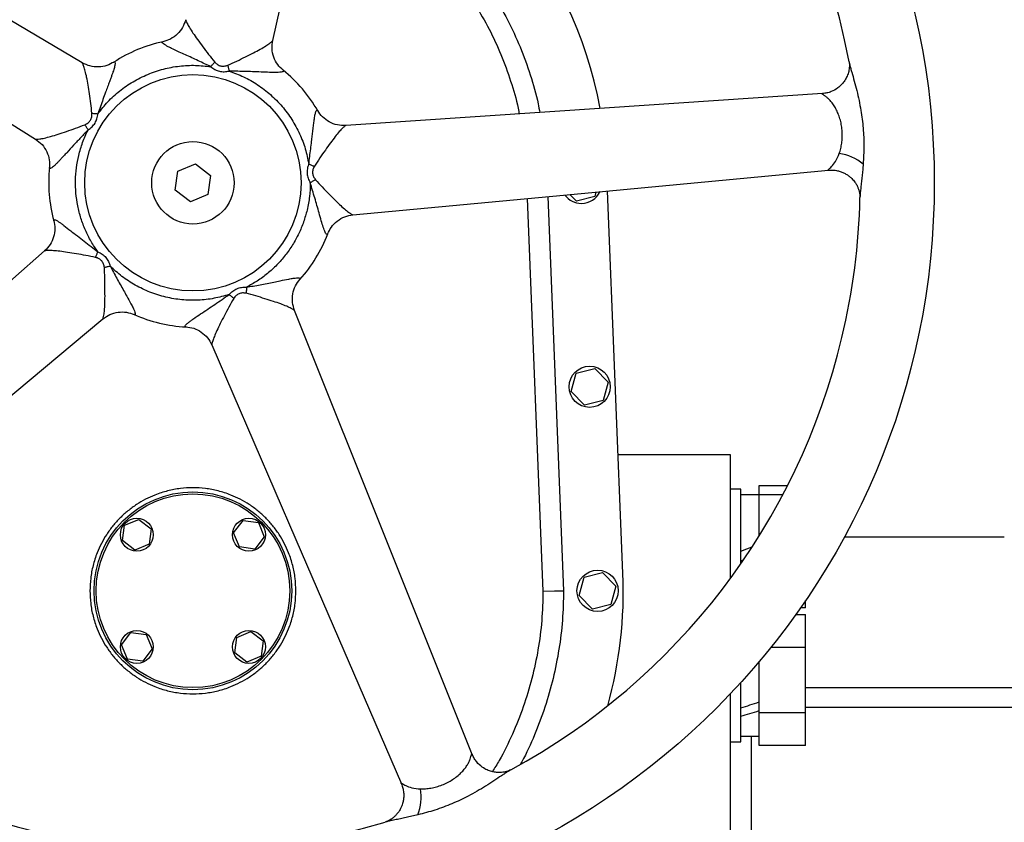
# Model space of a CAD drawing. Extents: x 881 to 5487, y -2816 to 411.
# Tile 3 of 11: x 1157 to 1635, y -2282 to -1892. Entities that reach past the tile are written whole.
import ezdxf

# ---------------------------------------------------------------- set-up
doc = ezdxf.new("R2010")
doc.units = 0
doc.layers.get('0').update_dxf_attribs({"linetype": 'CONTINUOUS'})

msp = doc.modelspace()

# ---------------------------------------------------------------- linework, layer by layer
at = {"color": 7, "linetype": 'CONTINUOUS'}
for p, q in [((1234.01, -1965.7), (1242.54, -1962.16)), ((1242.54, -1962.16), (1249.87, -1967.78)), ((1232.81, -1974.86), (1234.01, -1965.7)), ((1249.87, -1967.78), (1248.67, -1976.94)), ((1240.14, -1980.48), (1232.81, -1974.86)), ((1248.67, -1976.94), (1240.14, -1980.48)), ((1403.64, -1978.93), (1411.34, -2169.52)), ((1413.61, -1977.99), (1421.34, -2169.32)), ((1427.54, -1980.23), (1424.34, -1976.98)), ((1436.48, -1977.9), (1427.54, -1980.23)), ((1437.06, -1975.79), (1436.48, -1977.9)), ((1450.17, -2160.88), (1442.66, -1975.26)), ((1425.06, -2072.65), (1427.51, -2063.74)), ((1427.51, -2063.74), (1436.45, -2061.41)), ((1436.45, -2061.41), (1442.93, -2067.99)), ((1442.93, -2067.99), (1440.48, -2076.9)), ((1431.54, -2079.23), (1425.06, -2072.65)), ((1440.48, -2076.9), (1431.54, -2079.23)), ((1502.34, -2103.32), (1447.84, -2103.32)), ((1502.34, -2163.3), (1502.34, -2103.32)), ((1507.34, -2120.05), (1502.34, -2120.05)), ((1507.34, -2156.31), (1507.34, -2120.05)), ((1516.34, -2118.29), (1530.08, -2118.29)), ((1516.34, -2122.55), (1516.34, -2118.29)), ((1516.34, -2122.55), (1527.88, -2122.55)), ((1516.34, -2142.64), (1516.34, -2122.55)), ((1516.34, -2122.8), (1507.34, -2122.8)), ((1208.16, -2137.53), (1215.09, -2134.65)), ((1215.09, -2134.65), (1221.05, -2139.22)), ((1261.12, -2141.12), (1265.69, -2135.16)), ((1265.69, -2135.16), (1273.13, -2136.14)), ((1273.13, -2136.14), (1276, -2143.07)), ((1207.18, -2144.97), (1208.16, -2137.53)), ((1221.05, -2139.22), (1220.07, -2146.66)), ((1263.99, -2148.05), (1261.12, -2141.12)), ((1213.14, -2149.54), (1207.18, -2144.97)), ((1276, -2143.07), (1271.44, -2149.03)), ((1635.34, -2143.32), (1557.59, -2143.32)), ((1220.07, -2146.66), (1213.14, -2149.54)), ((1271.44, -2149.03), (1263.99, -2148.05)), ((1507.34, -2154.84), (1508.69, -2154.35)), ((1431.35, -2162.74), (1440.29, -2160.41)), ((1440.29, -2160.41), (1446.78, -2166.99)), ((1428.9, -2171.65), (1431.35, -2162.74)), ((1446.78, -2166.99), (1444.33, -2175.9)), ((1435.39, -2178.23), (1428.9, -2171.65)), ((1538.84, -2177.55), (1538.84, -2174.04)), ((1444.33, -2175.9), (1435.39, -2178.23)), ((1538.84, -2177.55), (1536.41, -2177.55)), ((1534.12, -2180.8), (1538.84, -2180.8)), ((1538.84, -2196.68), (1538.84, -2180.8)), ((1206.67, -2195.57), (1211.24, -2189.61)), ((1211.24, -2189.61), (1218.68, -2190.59)), ((1262.61, -2191.98), (1269.54, -2189.1)), ((1269.54, -2189.1), (1275.49, -2193.67)), ((1218.68, -2190.59), (1221.56, -2197.52)), ((1261.63, -2199.42), (1262.61, -2191.98)), ((1275.49, -2193.67), (1274.52, -2201.11)), ((1209.55, -2202.5), (1206.67, -2195.57)), ((1221.56, -2197.52), (1216.99, -2203.48)), ((1522.08, -2196.68), (1538.84, -2196.68)), ((1538.84, -2228.43), (1538.84, -2196.68)), ((1216.99, -2203.48), (1209.55, -2202.5)), ((1267.58, -2203.99), (1261.63, -2199.42)), ((1274.52, -2201.11), (1267.58, -2203.99)), ((1516.34, -2228.43), (1516.34, -2203.65)), ((1507.34, -2242.55), (1507.34, -2213.9)), ((1502.34, -2663.32), (1502.34, -2219.27)), ((1516.34, -2228.43), (1538.84, -2228.43)), ((1516.34, -2244.31), (1516.34, -2228.43)), ((1538.84, -2244.31), (1538.84, -2228.43)), ((1507.34, -2239.8), (1516.34, -2239.8)), ((1502.34, -2242.55), (1507.34, -2242.55)), ((1538.84, -2244.31), (1516.34, -2244.31))]:
    msp.add_line(p, q, dxfattribs=at)
at = {"color": 8, "linetype": 'CONTINUOUS'}
for p, q in [((1538.84, -2216.17), (1737.85, -2216.17)), ((1737.85, -2226), (1538.84, -2226)), ((1512.34, -2239.8), (1512.34, -2293.57))]:
    msp.add_line(p, q, dxfattribs=at)
at = {"color": 7, "linetype": 'CONTINUOUS', "flags": 128}
for points in [[(1280.14, -1902.25), (1302.62, -1801.95), (1330.89, -1675.82)], [(1187.64, -1913.07), (1099.2, -1860.7), (987.97, -1794.84)], [(968.56, -1826.64), (1056.29, -1881.82), (1164.99, -1950.19)], [(1250.05, -1914.99), (1250.29, -1914.71), (1250.52, -1914.43), (1250.76, -1914.14), (1250.99, -1913.86), (1251.23, -1913.58), (1251.46, -1913.3), (1251.7, -1913.03), (1251.93, -1912.75)], [(1258.29, -1914.26), (1258.38, -1914.62), (1258.46, -1914.97), (1258.54, -1915.33), (1258.63, -1915.68), (1258.71, -1916.04), (1258.79, -1916.4), (1258.88, -1916.75), (1258.96, -1917.11)], [(1547.06, -1928.03), (1443.65, -1934.96), (1315.53, -1943.54)], [(1192.31, -1937.56), (1192.67, -1937.59), (1193.04, -1937.62), (1193.4, -1937.65), (1193.76, -1937.69), (1194.13, -1937.72), (1194.5, -1937.75), (1194.86, -1937.78), (1195.23, -1937.81)], [(1190.46, -1945.63), (1190.26, -1945.32), (1190.07, -1945), (1189.87, -1944.69), (1189.68, -1944.38), (1189.48, -1944.07), (1189.29, -1943.76), (1189.1, -1943.45), (1188.91, -1943.15)], [(1297.6, -1962.2), (1297.94, -1962.34), (1298.29, -1962.47), (1298.63, -1962.61), (1298.97, -1962.75), (1299.31, -1962.89), (1299.64, -1963.02), (1299.98, -1963.16), (1300.32, -1963.29)], [(1319.02, -1986.88), (1421.35, -1977.27), (1550.05, -1965.17)], [(1300.84, -1969.81), (1300.53, -1970), (1300.22, -1970.19), (1299.91, -1970.38), (1299.6, -1970.57), (1299.28, -1970.76), (1298.97, -1970.95), (1298.65, -1971.14), (1298.34, -1971.33)], [(1169.35, -2004.39), (1092.21, -2072.32), (995.2, -2157.75)], [(1194.08, -2007.51), (1194.22, -2007.18), (1194.37, -2006.84), (1194.51, -2006.51), (1194.65, -2006.17), (1194.79, -2005.83), (1194.93, -2005.5), (1195.08, -2005.16), (1195.22, -2004.82)], [(1201.18, -2011.77), (1200.82, -2011.86), (1200.47, -2011.95), (1200.11, -2012.04), (1199.75, -2012.13), (1199.4, -2012.22), (1199.05, -2012.3), (1198.69, -2012.39), (1198.34, -2012.48)], [(1267.4, -2022.01), (1267.37, -2022.38), (1267.35, -2022.75), (1267.32, -2023.11), (1267.3, -2023.48), (1267.27, -2023.84), (1267.25, -2024.21), (1267.22, -2024.57), (1267.2, -2024.93)], [(1261.16, -2027.45), (1260.88, -2027.21), (1260.61, -2026.97), (1260.33, -2026.73), (1260.06, -2026.49), (1259.78, -2026.25), (1259.5, -2026.01), (1259.22, -2025.77), (1258.94, -2025.53)], [(1376.98, -2248.7), (1338.44, -2152.49), (1290.69, -2033.29)], [(1019.45, -2186.04), (1099.04, -2119.65), (1197.65, -2037.4)], [(1250.54, -2050.01), (1291.31, -2144.36), (1342.58, -2263.02)], [(1507.34, -2150.05), (1510.34, -2148.95), (1512.91, -2148.02)], [(1411.34, -2169.52), (1416.94, -2169.41), (1421.34, -2169.32)]]:
    msp.add_lwpolyline(points, dxfattribs=at)
at = {"color": 7, "linetype": 'CONTINUOUS'}
for centre, radius in [((1241.34, -1971.32), 360), ((1241.34, -1971.32), 52.5), ((1241.34, -1971.32), 20), ((1434, -2070.32), 10), ((1241.34, -2169.32), 48), ((1241.34, -2169.32), 47), ((1214.11, -2142.1), 8), ((1268.56, -2142.1), 8), ((1437.84, -2169.32), 10), ((1214.11, -2196.54), 8), ((1268.56, -2196.54), 8)]:
    msp.add_circle(centre, radius, dxfattribs=at)
for centre, radius, start, end in [((1241.34, -1971.32), 324, 10.4527, 70.7478), ((1241.34, -1971.32), 201, 10.3381, 70.8617), ((1241.34, -1971.32), 70, 101.9698, 123.2334), ((1241.34, -1971.32), 70, 29.9729, 51.235), ((1552.16, -1979.97), 23.03, 50.4502, 82.4246), ((1241.34, -1971.32), 70, 173.9435, 195.2624), ((1429.99, -1971.32), 10, 216.6408, 270), ((1429.99, -1971.32), 10, 270, 334.6149), ((1241.34, -1971.32), 324, 346.5999, 358.746), ((1241.34, -1971.32), 70, 317.9648, 339.2579), ((1241.34, -1971.32), 70, 245.965, 267.262), ((1241.34, -1971.32), 324, 298.4517, 346.5999), ((1241.34, -2169.32), 209, 344.5192, 2.3156), ((1241.34, -1971.32), 324, 226.4497, 286.7469), ((1329.16, -2269.6), 23.03, 338.4507, 10.4237)]:
    msp.add_arc(centre, radius, start, end, dxfattribs=at)
for centre, start_param, end_param in [((1507.34, -2212.55), 4.658796, 4.779297), ((1520.5, -2212.55), 4.482143, 4.603242)]:
    msp.add_ellipse(centre, major_axis=(74.76, 24.3), ratio=0.165076, start_param=start_param, end_param=end_param, dxfattribs=at)
for points, knots in [([(1300.8, -1810.05), (1304.32, -1811.38), (1312.34, -1814.4), (1324.32, -1820.44), (1336.71, -1827.94), (1348.44, -1836.5), (1359.42, -1845.98), (1369.57, -1856.35), (1378.78, -1867.57), (1387.04, -1879.54), (1394.27, -1892.16), (1400.42, -1905.31), (1405.32, -1918.94), (1408.43, -1929.62), (1409.52, -1935.8), (1409.78, -1937.23)], [0, 0, 0, 0, 0.0643, 0.146868, 0.229508, 0.312443, 0.395379, 0.47802, 0.560821, 0.64392, 0.727019, 0.809819, 0.892377, 0.975228, 1, 1, 1, 1]), ([(1298.6, -1819.89), (1301.99, -1821.2), (1309.6, -1824.16), (1320.9, -1830), (1332.5, -1837.17), (1343.46, -1845.33), (1353.71, -1854.36), (1363.16, -1864.22), (1371.74, -1874.87), (1379.41, -1886.22), (1386.1, -1898.17), (1391.78, -1910.62), (1396.25, -1923.52), (1398.89, -1932.65), (1399.72, -1937.52), (1399.78, -1937.9)], [0, 0, 0, 0, 0.067149, 0.150969, 0.234915, 0.319159, 0.403404, 0.487349, 0.571522, 0.655998, 0.740475, 0.82465, 0.908658, 0.992965, 1, 1, 1, 1]), ([(1237.84, -1892.18), (1237.41, -1893.45), (1236.53, -1896.05), (1233.89, -1899.28), (1230.58, -1901.73), (1228.05, -1902.48), (1226.82, -1902.84)], [0, 0, 0, 0, 0.2485, 0.504952, 0.75875, 1, 1, 1, 1]), ([(1237.84, -1892.18), (1237.85, -1892.21), (1237.86, -1892.29), (1238.05, -1892.83), (1238.59, -1894.06), (1239.73, -1896.15), (1241.42, -1898.78), (1243.61, -1901.87), (1246.18, -1905.32), (1248.93, -1909.04), (1250.92, -1911.5), (1251.93, -1912.75)], [0, 0, 0, 0, 0.035075, 0.071392, 0.153416, 0.254517, 0.375456, 0.515231, 0.669263, 0.832277, 1, 1, 1, 1]), ([(1258.29, -1914.26), (1259.76, -1913.6), (1262.65, -1912.3), (1266.78, -1910.22), (1270.62, -1908.31), (1273.96, -1906.55), (1276.66, -1904.96), (1278.62, -1903.6), (1279.67, -1902.74), (1280.08, -1902.35), (1280.12, -1902.29), (1280.14, -1902.25)], [0, 0, 0, 0, 0.168227, 0.331846, 0.484278, 0.623295, 0.745296, 0.846705, 0.928481, 0.964943, 1, 1, 1, 1]), ([(1285.17, -1916.74), (1284.24, -1915.86), (1282.32, -1914.05), (1280.46, -1910.38), (1279.57, -1906.3), (1279.95, -1903.59), (1280.14, -1902.25)], [0, 0, 0, 0, 0.241222, 0.495009, 0.751483, 1, 1, 1, 1]), ([(1203.06, -1912.71), (1201.93, -1913.34), (1199.61, -1914.63), (1195.52, -1915.28), (1191.34, -1914.88), (1188.86, -1913.67), (1187.64, -1913.07)], [0, 0, 0, 0, 0.241074, 0.494869, 0.751419, 1, 1, 1, 1]), ([(1192.31, -1937.56), (1192.14, -1935.97), (1191.8, -1932.82), (1191.09, -1928.25), (1190.46, -1924), (1189.81, -1920.26), (1189.14, -1917.21), (1188.45, -1914.93), (1187.96, -1913.68), (1187.72, -1913.16), (1187.67, -1913.1), (1187.64, -1913.07)], [0, 0, 0, 0, 0.167724, 0.330737, 0.484768, 0.624543, 0.745483, 0.846583, 0.928608, 0.964925, 1, 1, 1, 1]), ([(1195.23, -1937.81), (1196.79, -1935.83), (1199.95, -1931.82), (1205.72, -1926.61), (1212.22, -1922.1), (1219.36, -1918.53), (1226.93, -1915.97), (1234.71, -1914.54), (1242.47, -1914.11), (1247.55, -1914.7), (1250.05, -1914.99)], [0, 0, 0, 0, 0.120883, 0.245228, 0.371991, 0.500001, 0.628009, 0.754772, 0.879116, 1, 1, 1, 1]), ([(1250.05, -1914.99), (1250.7, -1915.48), (1251.98, -1916.43), (1254.22, -1917.25), (1256.59, -1917.53), (1258.15, -1917.25), (1258.96, -1917.11)], [0, 0, 0, 0, 0.256522, 0.49974, 0.743187, 1, 1, 1, 1]), ([(1251.93, -1912.75), (1252.36, -1913.17), (1253.19, -1914), (1254.82, -1914.7), (1256.6, -1914.81), (1257.72, -1914.45), (1258.29, -1914.26)], [0, 0, 0, 0, 0.255212, 0.499741, 0.743528, 1, 1, 1, 1]), ([(1258.96, -1917.11), (1261.32, -1917.98), (1266.12, -1919.75), (1272.86, -1923.63), (1279.15, -1928.41), (1284.76, -1934.11), (1289.52, -1940.52), (1293.29, -1947.47), (1296.1, -1954.72), (1297.11, -1959.73), (1297.6, -1962.2)], [0, 0, 0, 0, 0.120884, 0.245228, 0.371992, 0.5, 0.628008, 0.754772, 0.879117, 1, 1, 1, 1]), ([(1559.96, -1912.54), (1560.01, -1912.87), (1560.11, -1913.52), (1560.14, -1915.1), (1559.87, -1917.15), (1559.1, -1919.52), (1557.99, -1921.62), (1556.46, -1923.6), (1554.27, -1925.58), (1551.74, -1926.98), (1549.19, -1927.79), (1547.78, -1927.95), (1547.06, -1928.03)], [0, 0, 0, 0, 0.067172, 0.131245, 0.247994, 0.350296, 0.450695, 0.548276, 0.663245, 0.817929, 0.906715, 1, 1, 1, 1]), ([(1559.96, -1912.54), (1560.07, -1913.03), (1560.28, -1914.05), (1560.75, -1915.82), (1561.47, -1918.42), (1562.5, -1922.01), (1563.71, -1926.58), (1564.81, -1931.33), (1565.97, -1937.39), (1566.92, -1944.82), (1567.29, -1953.6), (1566.98, -1959.35), (1566.82, -1962.22)], [0, 0, 0, 0, 0.040329, 0.082392, 0.124995, 0.216661, 0.311327, 0.406155, 0.500233, 0.666763, 0.833596, 1, 1, 1, 1]), ([(1555.2, -1957.15), (1555.45, -1956.36), (1555.97, -1954.75), (1556.45, -1952.13), (1556.71, -1949.37), (1556.68, -1946.52), (1556.36, -1943.68), (1555.78, -1940.94), (1554.95, -1938.36), (1553.93, -1936.01), (1552.76, -1933.92), (1551.5, -1932.17), (1550.22, -1930.77), (1549, -1929.71), (1547.94, -1928.96), (1547.24, -1928.52), (1546.91, -1928.28), (1546.8, -1928.15), (1546.84, -1928.06), (1546.99, -1928.04), (1547.06, -1928.03)], [0, 0, 0, 0, 0.071882, 0.145765, 0.221639, 0.298794, 0.37606, 0.452085, 0.526674, 0.599795, 0.670033, 0.736399, 0.797777, 0.852926, 0.901493, 0.941579, 0.958304, 0.972963, 0.98651, 1, 1, 1, 1]), ([(1315.53, -1943.54), (1314.17, -1943.52), (1311.42, -1943.48), (1307.5, -1941.96), (1304.14, -1939.53), (1302.66, -1937.34), (1301.93, -1936.27)], [0, 0, 0, 0, 0.248599, 0.50517, 0.758954, 1, 1, 1, 1]), ([(1188.91, -1943.15), (1189.44, -1942.87), (1190.48, -1942.33), (1191.66, -1941), (1192.31, -1939.34), (1192.31, -1938.17), (1192.31, -1937.56)], [0, 0, 0, 0, 0.25523, 0.499753, 0.743539, 1, 1, 1, 1]), ([(1190.46, -1945.63), (1191.12, -1945.16), (1192.42, -1944.24), (1193.89, -1942.36), (1194.89, -1940.2), (1195.11, -1938.62), (1195.23, -1937.81)], [0, 0, 0, 0, 0.256519, 0.499747, 0.743187, 1, 1, 1, 1]), ([(1164.99, -1950.19), (1165.02, -1950.2), (1165.1, -1950.21), (1165.67, -1950.19), (1167.01, -1950.06), (1169.36, -1949.62), (1172.39, -1948.83), (1176, -1947.7), (1180.05, -1946.32), (1184.44, -1944.86), (1187.4, -1943.72), (1188.91, -1943.15)], [0, 0, 0, 0, 0.035058, 0.071517, 0.153296, 0.254705, 0.376704, 0.515719, 0.668154, 0.831774, 1, 1, 1, 1]), ([(1190.46, -1945.63), (1189.29, -1946.86), (1186.94, -1949.34), (1183.44, -1953.04), (1181.19, -1955.5), (1180.08, -1956.73)], [0, 0, 0, 0, 0.33317, 0.669036, 1, 1, 1, 1]), ([(1185.89, -1958.11), (1186.47, -1955.96), (1187.63, -1951.67), (1189.51, -1947.64), (1190.46, -1945.63)], [0, 0, 0, 0, 0.500002, 1, 1, 1, 1]), ([(1315.53, -1943.54), (1315.49, -1943.55), (1315.42, -1943.59), (1314.97, -1943.93), (1313.97, -1944.84), (1312.32, -1946.57), (1310.34, -1948.99), (1308.09, -1952.03), (1305.61, -1955.52), (1302.93, -1959.28), (1301.19, -1961.94), (1300.32, -1963.29)], [0, 0, 0, 0, 0.035057, 0.071519, 0.153295, 0.254703, 0.376703, 0.51572, 0.668153, 0.831772, 1, 1, 1, 1]), ([(1164.99, -1950.19), (1166.07, -1951), (1168.28, -1952.65), (1170.55, -1956.19), (1171.84, -1960.12), (1171.76, -1962.77), (1171.72, -1964.06)], [0, 0, 0, 0, 0.248602, 0.505173, 0.758956, 1, 1, 1, 1]), ([(1195.22, -2004.82), (1194.09, -2003.16), (1191.81, -1999.81), (1189.08, -1994.33), (1186.88, -1988.54), (1185.33, -1982.51), (1184.44, -1976.34), (1184.25, -1970.15), (1184.67, -1964.04), (1185.48, -1960.08), (1185.89, -1958.11)], [0, 0, 0, 0, 0.122454, 0.247066, 0.373156, 0.5, 0.626844, 0.752934, 0.877545, 1, 1, 1, 1]), ([(1550.05, -1965.17), (1549.97, -1965.17), (1549.83, -1965.18), (1549.78, -1965.11), (1549.84, -1964.98), (1550.26, -1964.54), (1551.65, -1963.34), (1553.62, -1960.88), (1554.64, -1958.46), (1555.2, -1957.15)], [0, 0, 0, 0, 0.03491, 0.069297, 0.106275, 0.148251, 0.368759, 0.658035, 1, 1, 1, 1]), ([(1297.6, -1962.2), (1297.34, -1962.97), (1296.83, -1964.48), (1296.75, -1966.86), (1297.21, -1969.2), (1297.95, -1970.61), (1298.34, -1971.33)], [0, 0, 0, 0, 0.25652, 0.499743, 0.74319, 1, 1, 1, 1]), ([(1300.32, -1963.29), (1300.05, -1963.83), (1299.52, -1964.88), (1299.35, -1966.65), (1299.8, -1968.37), (1300.49, -1969.33), (1300.84, -1969.81)], [0, 0, 0, 0, 0.255221, 0.49975, 0.743539, 1, 1, 1, 1]), ([(1566.82, -1962.22), (1566.75, -1963.21), (1566.59, -1965.19), (1566.3, -1968.07), (1566.04, -1970.43), (1565.83, -1972.27), (1565.67, -1973.61), (1565.5, -1975.15), (1565.33, -1976.81), (1565.28, -1977.9), (1565.26, -1978.41)], [0, 0, 0, 0, 0.16895, 0.337076, 0.500832, 0.588376, 0.671312, 0.749835, 0.882939, 1, 1, 1, 1]), ([(1550.05, -1965.17), (1550.78, -1965.14), (1552.19, -1965.07), (1554.25, -1965.38), (1556.07, -1965.9), (1557.72, -1966.62), (1559.1, -1967.43), (1560.29, -1968.32), (1561.25, -1969.18), (1562.09, -1970.1), (1562.91, -1971.16), (1563.67, -1972.36), (1564.35, -1973.78), (1564.88, -1975.31), (1565.22, -1976.95), (1565.25, -1977.88), (1565.26, -1978.36)], [0, 0, 0, 0, 0.094028, 0.182344, 0.262337, 0.332016, 0.406649, 0.463387, 0.517156, 0.569069, 0.619801, 0.687064, 0.751805, 0.826922, 0.910297, 1, 1, 1, 1]), ([(1298.34, -1971.33), (1298.27, -1973.55), (1298.14, -1978), (1297.24, -1982.35), (1296.79, -1984.53)], [0, 0, 0, 0, 0.5, 1, 1, 1, 1]), ([(1302.6, -1985.91), (1302.26, -1984.71), (1301.59, -1982.31), (1300.54, -1978.65), (1299.42, -1974.99), (1298.7, -1972.55), (1298.34, -1971.33)], [0, 0, 0, 0, 0.250189, 0.500292, 0.750021, 1, 1, 1, 1]), ([(1300.84, -1969.81), (1301.92, -1971), (1304.05, -1973.34), (1307.31, -1976.63), (1310.32, -1979.7), (1313.03, -1982.34), (1315.38, -1984.41), (1317.27, -1985.85), (1318.41, -1986.58), (1318.9, -1986.85), (1318.98, -1986.87), (1319.02, -1986.88)], [0, 0, 0, 0, 0.167723, 0.330736, 0.484768, 0.624541, 0.745483, 0.846583, 0.928608, 0.964925, 1, 1, 1, 1]), ([(1296.79, -1984.53), (1296.26, -1986.47), (1295.2, -1990.37), (1292.82, -1996.02), (1289.86, -2001.45), (1286.28, -2006.56), (1282.18, -2011.25), (1277.61, -2015.42), (1272.7, -2019.08), (1269.16, -2021.04), (1267.4, -2022.01)], [0, 0, 0, 0, 0.122456, 0.247066, 0.373157, 0.500001, 0.626843, 0.752933, 0.877545, 1, 1, 1, 1]), ([(1306.75, -1996.23), (1307.3, -1995.06), (1308.42, -1992.66), (1311.35, -1989.73), (1314.97, -1987.6), (1317.68, -1987.12), (1319.02, -1986.88)], [0, 0, 0, 0, 0.241076, 0.494868, 0.751419, 1, 1, 1, 1]), ([(1173.8, -1989.71), (1174.04, -1990.97), (1174.53, -1993.56), (1173.86, -1997.63), (1172.19, -2001.45), (1170.28, -2003.42), (1169.35, -2004.39)], [0, 0, 0, 0, 0.241253, 0.495047, 0.7515, 1, 1, 1, 1]), ([(1194.08, -2007.51), (1192.51, -2007.19), (1189.42, -2006.54), (1184.85, -2005.8), (1180.61, -2005.09), (1176.86, -2004.55), (1173.74, -2004.25), (1171.37, -2004.19), (1170.02, -2004.27), (1169.46, -2004.35), (1169.38, -2004.37), (1169.35, -2004.39)], [0, 0, 0, 0, 0.167722, 0.330734, 0.484769, 0.624544, 0.745483, 0.846584, 0.928609, 0.964925, 1, 1, 1, 1]), ([(1198.34, -2012.48), (1198.25, -2011.89), (1198.06, -2010.73), (1197.15, -2009.2), (1195.78, -2008.07), (1194.66, -2007.7), (1194.08, -2007.51)], [0, 0, 0, 0, 0.255226, 0.499753, 0.743531, 1, 1, 1, 1]), ([(1195.22, -2004.82), (1195.95, -2005.18), (1197.38, -2005.87), (1199.13, -2007.5), (1200.47, -2009.47), (1200.94, -2010.99), (1201.18, -2011.77)], [0, 0, 0, 0, 0.256812, 0.500255, 0.743483, 1, 1, 1, 1]), ([(1197.65, -2037.4), (1197.67, -2037.37), (1197.7, -2037.3), (1197.86, -2036.76), (1198.15, -2035.44), (1198.46, -2033.07), (1198.64, -2029.94), (1198.68, -2026.16), (1198.62, -2021.88), (1198.59, -2017.26), (1198.42, -2014.09), (1198.34, -2012.48)], [0, 0, 0, 0, 0.035057, 0.071518, 0.153296, 0.254703, 0.376704, 0.51572, 0.668151, 0.831772, 1, 1, 1, 1]), ([(1258.94, -2025.53), (1256.52, -2026.22), (1251.6, -2027.61), (1243.87, -2028.43), (1235.97, -2028.26), (1228.09, -2026.95), (1220.46, -2024.56), (1213.32, -2021.15), (1206.79, -2016.93), (1203.03, -2013.48), (1201.18, -2011.77)], [0, 0, 0, 0, 0.120883, 0.245227, 0.371991, 0.499999, 0.628008, 0.754771, 0.879116, 1, 1, 1, 1]), ([(1258.94, -2025.53), (1259.51, -2024.94), (1260.62, -2023.8), (1262.7, -2022.64), (1264.99, -2021.98), (1266.58, -2022), (1267.4, -2022.01)], [0, 0, 0, 0, 0.256812, 0.500264, 0.743482, 1, 1, 1, 1]), ([(1290.69, -2033.29), (1290.29, -2032.01), (1289.47, -2029.39), (1289.7, -2025.22), (1290.94, -2021.3), (1292.55, -2019.2), (1293.33, -2018.19)], [0, 0, 0, 0, 0.248516, 0.50499, 0.758774, 1, 1, 1, 1]), ([(1267.2, -2024.93), (1266.6, -2024.84), (1265.44, -2024.66), (1263.71, -2025.05), (1262.21, -2026.01), (1261.51, -2026.96), (1261.16, -2027.45)], [0, 0, 0, 0, 0.25522, 0.499744, 0.743535, 1, 1, 1, 1]), ([(1290.69, -2033.29), (1290.66, -2033.27), (1290.61, -2033.21), (1290.14, -2032.89), (1288.97, -2032.21), (1286.82, -2031.18), (1283.9, -2030.04), (1280.31, -2028.84), (1276.22, -2027.57), (1271.82, -2026.17), (1268.75, -2025.35), (1267.2, -2024.93)], [0, 0, 0, 0, 0.035058, 0.071518, 0.153294, 0.254702, 0.376703, 0.515719, 0.668151, 0.831774, 1, 1, 1, 1]), ([(1261.16, -2027.45), (1260.36, -2028.84), (1258.79, -2031.58), (1256.67, -2035.7), (1254.69, -2039.51), (1253.01, -2042.91), (1251.77, -2045.78), (1250.98, -2048.02), (1250.64, -2049.33), (1250.53, -2049.89), (1250.54, -2049.97), (1250.54, -2050.01)], [0, 0, 0, 0, 0.167723, 0.330736, 0.484767, 0.624543, 0.745483, 0.846584, 0.928608, 0.964925, 1, 1, 1, 1]), ([(1197.65, -2037.4), (1198.75, -2036.63), (1200.98, -2035.05), (1205.02, -2033.98), (1209.14, -2033.94), (1211.62, -2034.82), (1212.83, -2035.25)], [0, 0, 0, 0, 0.248517, 0.50499, 0.758774, 1, 1, 1, 1]), ([(1237.95, -2041.24), (1239.23, -2041.4), (1241.85, -2041.73), (1245.51, -2043.62), (1248.62, -2046.4), (1249.91, -2048.81), (1250.54, -2050.01)], [0, 0, 0, 0, 0.241249, 0.495049, 0.7515, 1, 1, 1, 1]), ([(1291.34, -2169.32), (1291.27, -2167.29), (1291.12, -2163.16), (1289.92, -2156.97), (1288.1, -2151.31), (1285.81, -2146.28), (1283.24, -2141.88), (1280.22, -2137.74), (1276.76, -2133.9), (1272.92, -2130.44), (1268.78, -2127.42), (1264.38, -2124.85), (1259.35, -2122.56), (1253.69, -2120.73), (1247.5, -2119.57), (1241.34, -2119.2), (1235.18, -2119.57), (1228.99, -2120.73), (1223.33, -2122.56), (1218.3, -2124.85), (1213.9, -2127.42), (1209.76, -2130.44), (1205.92, -2133.9), (1202.46, -2137.74), (1199.44, -2141.88), (1196.87, -2146.28), (1194.57, -2151.31), (1192.76, -2156.97), (1191.56, -2163.16), (1191.41, -2167.29), (1191.34, -2169.32)], [0, 0, 0, 0, 0.038816, 0.078832, 0.119976, 0.152138, 0.184303, 0.21715, 0.25, 0.282847, 0.315697, 0.347859, 0.380024, 0.421165, 0.461184, 0.5, 0.538814, 0.578832, 0.619975, 0.652138, 0.684304, 0.71715, 0.75, 0.782847, 0.815697, 0.847859, 0.880024, 0.921165, 0.961183, 1, 1, 1, 1]), ([(1191.34, -2169.32), (1191.41, -2171.35), (1191.56, -2175.48), (1192.76, -2181.67), (1194.57, -2187.33), (1196.87, -2192.36), (1199.44, -2196.76), (1202.46, -2200.9), (1205.92, -2204.74), (1209.76, -2208.2), (1213.9, -2211.22), (1218.3, -2213.79), (1223.33, -2216.08), (1228.99, -2217.91), (1235.18, -2219.07), (1241.34, -2219.44), (1247.5, -2219.07), (1253.69, -2217.91), (1259.35, -2216.08), (1264.38, -2213.79), (1268.78, -2211.22), (1272.92, -2208.2), (1276.76, -2204.74), (1280.22, -2200.9), (1283.24, -2196.76), (1285.81, -2192.36), (1288.1, -2187.33), (1289.92, -2181.67), (1291.12, -2175.48), (1291.27, -2171.35), (1291.34, -2169.32)], [0, 0, 0, 0, 0.038816, 0.078832, 0.119976, 0.152138, 0.184303, 0.21715, 0.25, 0.282846, 0.315696, 0.347859, 0.380025, 0.421165, 0.461183, 0.5, 0.538813, 0.578832, 0.619976, 0.652138, 0.684303, 0.71715, 0.75, 0.782846, 0.815697, 0.847859, 0.880024, 0.921165, 0.961183, 1, 1, 1, 1]), ([(1411.34, -2169.52), (1411.22, -2174.27), (1410.97, -2183.78), (1409.09, -2197.94), (1406.11, -2211.92), (1401.95, -2225.64), (1396.61, -2238.92), (1391.54, -2249.45), (1387.88, -2255.29), (1386.76, -2257.09)], [0, 0, 0, 0, 0.15478, 0.309577, 0.464583, 0.620143, 0.775702, 0.930708, 1, 1, 1, 1]), ([(1421.34, -2169.32), (1421.23, -2174.07), (1421, -2183.57), (1419.24, -2197.78), (1416.42, -2211.89), (1412.46, -2225.8), (1407.3, -2239.28), (1403.28, -2248.5), (1400.68, -2253), (1400.48, -2253.34)], [0, 0, 0, 0, 0.162963, 0.325935, 0.490779, 0.656157, 0.821539, 0.986386, 1, 1, 1, 1]), ([(1351.81, -2265.44), (1352.64, -2265.43), (1354.32, -2265.43), (1356.96, -2265.08), (1359.66, -2264.47), (1362.37, -2263.56), (1364.97, -2262.39), (1367.4, -2260.98), (1369.59, -2259.4), (1371.52, -2257.7), (1373.14, -2255.94), (1374.42, -2254.2), (1375.36, -2252.55), (1375.98, -2251.07), (1376.37, -2249.83), (1376.57, -2249.02), (1376.7, -2248.63), (1376.79, -2248.49), (1376.88, -2248.5), (1376.95, -2248.63), (1376.98, -2248.7)], [0, 0, 0, 0, 0.071882, 0.145763, 0.221637, 0.298794, 0.376058, 0.452084, 0.526673, 0.599796, 0.670033, 0.736399, 0.797777, 0.852927, 0.901492, 0.941578, 0.958304, 0.972963, 0.98651, 1, 1, 1, 1]), ([(1395.7, -2256.18), (1395.4, -2256.33), (1394.82, -2256.63), (1393.32, -2257.14), (1391.29, -2257.53), (1388.8, -2257.52), (1386.46, -2257.11), (1384.1, -2256.27), (1381.54, -2254.8), (1379.43, -2252.83), (1377.87, -2250.65), (1377.28, -2249.36), (1376.98, -2248.7)], [0, 0, 0, 0, 0.067171, 0.131244, 0.247995, 0.350294, 0.450696, 0.548274, 0.663243, 0.817924, 0.906713, 1, 1, 1, 1]), ([(1395.7, -2256.18), (1395.26, -2256.44), (1394.36, -2256.95), (1392.83, -2257.95), (1390.58, -2259.44), (1387.48, -2261.52), (1383.51, -2264.09), (1379.33, -2266.6), (1373.93, -2269.58), (1367.15, -2272.78), (1358.91, -2275.84), (1353.35, -2277.32), (1350.58, -2278.06)], [0, 0, 0, 0, 0.04033, 0.082393, 0.124994, 0.216662, 0.311327, 0.406154, 0.500233, 0.666763, 0.833595, 1, 1, 1, 1]), ([(1342.58, -2263.02), (1342.84, -2263.7), (1343.34, -2265.03), (1343.69, -2267.08), (1343.75, -2268.98), (1343.58, -2270.76), (1343.23, -2272.33), (1342.75, -2273.73), (1342.23, -2274.91), (1341.62, -2275.99), (1340.86, -2277.11), (1339.95, -2278.2), (1338.82, -2279.29), (1337.53, -2280.26), (1336.07, -2281.09), (1335.2, -2281.4), (1334.74, -2281.56)], [0, 0, 0, 0, 0.094028, 0.182343, 0.262337, 0.332016, 0.406648, 0.463385, 0.517155, 0.569067, 0.6198, 0.687063, 0.751804, 0.826921, 0.910298, 1, 1, 1, 1]), ([(1342.58, -2263.02), (1342.56, -2262.95), (1342.51, -2262.82), (1342.56, -2262.74), (1342.7, -2262.76), (1343.25, -2263.02), (1344.82, -2263.98), (1347.76, -2265.09), (1350.39, -2265.32), (1351.81, -2265.44)], [0, 0, 0, 0, 0.03491, 0.069297, 0.106276, 0.148252, 0.36876, 0.658034, 1, 1, 1, 1]), ([(1350.58, -2278.06), (1349.61, -2278.3), (1347.68, -2278.76), (1344.85, -2279.38), (1342.52, -2279.86), (1340.71, -2280.22), (1339.38, -2280.49), (1337.87, -2280.8), (1336.24, -2281.15), (1335.19, -2281.44), (1334.7, -2281.58)], [0, 0, 0, 0, 0.168948, 0.337079, 0.500834, 0.588375, 0.671314, 0.749838, 0.882939, 1, 1, 1, 1])]:
    msp.add_open_spline(points, degree=3, knots=knots, dxfattribs=at)
at = {"color": 8, "linetype": 'CONTINUOUS'}
for points, knots in [([(1250.05, -1914.99), (1249.04, -1914.52), (1246.99, -1913.55), (1243.91, -1912.06), (1240.79, -1910.6), (1237.72, -1909.2), (1234.37, -1907.69), (1231.55, -1906.39), (1229.39, -1905.31), (1228.04, -1904.56), (1226.98, -1903.87), (1226.39, -1903.29), (1226.44, -1902.99), (1226.67, -1902.86), (1226.81, -1902.85), (1226.82, -1902.84)], [0, 0, 0, 0, 0.100645, 0.205392, 0.309553, 0.41264, 0.514475, 0.651632, 0.712475, 0.771965, 0.83714, 0.899819, 0.963674, 0.996642, 1, 1, 1, 1]), ([(1202.98, -1912.78), (1203.18, -1912.7), (1203.6, -1912.54), (1203.61, -1913.41), (1203.43, -1914.41), (1203.21, -1915.3), (1202.91, -1916.35), (1202.51, -1917.58), (1202.02, -1918.99), (1201.44, -1920.59), (1200.73, -1922.51), (1199.88, -1924.79), (1198.82, -1927.63), (1197.67, -1930.84), (1196.46, -1934.33), (1195.64, -1936.66), (1195.23, -1937.81)], [0, 0, 0, 0, 0.08099, 0.164273, 0.203189, 0.243726, 0.286527, 0.331961, 0.383972, 0.43946, 0.498547, 0.57947, 0.66588, 0.776562, 0.889192, 1, 1, 1, 1]), ([(1285.16, -1916.74), (1285.28, -1916.87), (1285.53, -1917.13), (1285.14, -1917.44), (1284.19, -1917.65), (1282.99, -1917.75), (1281.8, -1917.78), (1280.74, -1917.78), (1278.68, -1917.76), (1275.55, -1917.63), (1271.39, -1917.45), (1267.27, -1917.3), (1263.12, -1917.22), (1260.35, -1917.15), (1258.96, -1917.11)], [0, 0, 0, 0, 0.059317, 0.122354, 0.183302, 0.248076, 0.285496, 0.324007, 0.364556, 0.499238, 0.624141, 0.74917, 0.87461, 1, 1, 1, 1]), ([(1297.6, -1962.2), (1297.76, -1960.98), (1298.07, -1958.53), (1298.57, -1954.88), (1298.98, -1951.51), (1299.32, -1948.51), (1299.62, -1945.8), (1299.91, -1943.23), (1300.24, -1940.71), (1300.55, -1938.85), (1300.83, -1937.62), (1301.12, -1936.63), (1301.44, -1936.06), (1301.76, -1936.04), (1301.9, -1936.25), (1301.97, -1936.35)], [0, 0, 0, 0, 0.110759, 0.223316, 0.333857, 0.419584, 0.499921, 0.587498, 0.667056, 0.755393, 0.796032, 0.835067, 0.91863, 0.960303, 1, 1, 1, 1]), ([(1180.08, -1956.73), (1179.62, -1957.23), (1178.73, -1958.2), (1177.47, -1959.58), (1176.31, -1960.81), (1175.19, -1961.96), (1174.13, -1962.98), (1173.15, -1963.83), (1172.36, -1964.37), (1171.86, -1964.48), (1171.67, -1964.31), (1171.74, -1964), (1171.75, -1963.94)], [0, 0, 0, 0, 0.118222, 0.229178, 0.333027, 0.430104, 0.54245, 0.646589, 0.756557, 0.862917, 0.970744, 1, 1, 1, 1]), ([(1306.78, -1996.11), (1306.76, -1996.17), (1306.68, -1996.47), (1306.43, -1996.54), (1306.04, -1996.21), (1305.58, -1995.38), (1305.1, -1994.22), (1304.46, -1992.39), (1303.63, -1989.63), (1302.96, -1987.21), (1302.6, -1985.91)], [0, 0, 0, 0, 0.031131, 0.138494, 0.246753, 0.350072, 0.459592, 0.561039, 0.76563, 1, 1, 1, 1]), ([(1173.84, -1989.74), (1173.8, -1989.58), (1173.71, -1989.22), (1174.12, -1989.15), (1174.95, -1989.46), (1176.08, -1990.13), (1177.36, -1991.01), (1179.29, -1992.43), (1181.92, -1994.5), (1185.22, -1997.12), (1188.52, -1999.72), (1191.88, -2002.26), (1194.1, -2003.96), (1195.22, -2004.82)], [0, 0, 0, 0, 0.048154, 0.111672, 0.173407, 0.238015, 0.296254, 0.356211, 0.490943, 0.618898, 0.746129, 0.873089, 1, 1, 1, 1]), ([(1201.18, -2011.77), (1201.71, -2012.73), (1202.79, -2014.7), (1204.38, -2017.67), (1206.02, -2020.64), (1207.65, -2023.53), (1209.45, -2026.68), (1210.86, -2029.19), (1211.83, -2031.02), (1212.31, -2031.97), (1212.81, -2033.05), (1213.25, -2034.14), (1213.45, -2035.03), (1213.29, -2035.34), (1213.04, -2035.34), (1212.88, -2035.27), (1212.82, -2035.24)], [0, 0, 0, 0, 0.099285, 0.202625, 0.305157, 0.406303, 0.506082, 0.642273, 0.6832, 0.722048, 0.760797, 0.825965, 0.887945, 0.951324, 0.983286, 1, 1, 1, 1]), ([(1267.4, -2022.01), (1268.48, -2021.81), (1270.68, -2021.39), (1274, -2020.79), (1277.33, -2020.15), (1280.58, -2019.49), (1284.13, -2018.76), (1286.96, -2018.19), (1288.99, -2017.83), (1290.05, -2017.67), (1291.23, -2017.52), (1292.4, -2017.44), (1293.31, -2017.53), (1293.56, -2017.78), (1293.48, -2018.02), (1293.36, -2018.15), (1293.32, -2018.19)], [0, 0, 0, 0, 0.099285, 0.202626, 0.305158, 0.406302, 0.506081, 0.642273, 0.683198, 0.722047, 0.760798, 0.825966, 0.887945, 0.951324, 0.983286, 1, 1, 1, 1]), ([(1238, -2041.21), (1237.84, -2041.2), (1237.47, -2041.17), (1237.52, -2040.76), (1238.08, -2040.06), (1239.06, -2039.2), (1240.29, -2038.25), (1242.24, -2036.86), (1245.02, -2034.99), (1248.54, -2032.67), (1252.02, -2030.33), (1255.47, -2027.92), (1257.79, -2026.33), (1258.94, -2025.53)], [0, 0, 0, 0, 0.048155, 0.111672, 0.173407, 0.238015, 0.296255, 0.356211, 0.490943, 0.618899, 0.746128, 0.87309, 1, 1, 1, 1])]:
    msp.add_open_spline(points, degree=3, knots=knots, dxfattribs=at)

doc.saveas('drawing.dxf')
